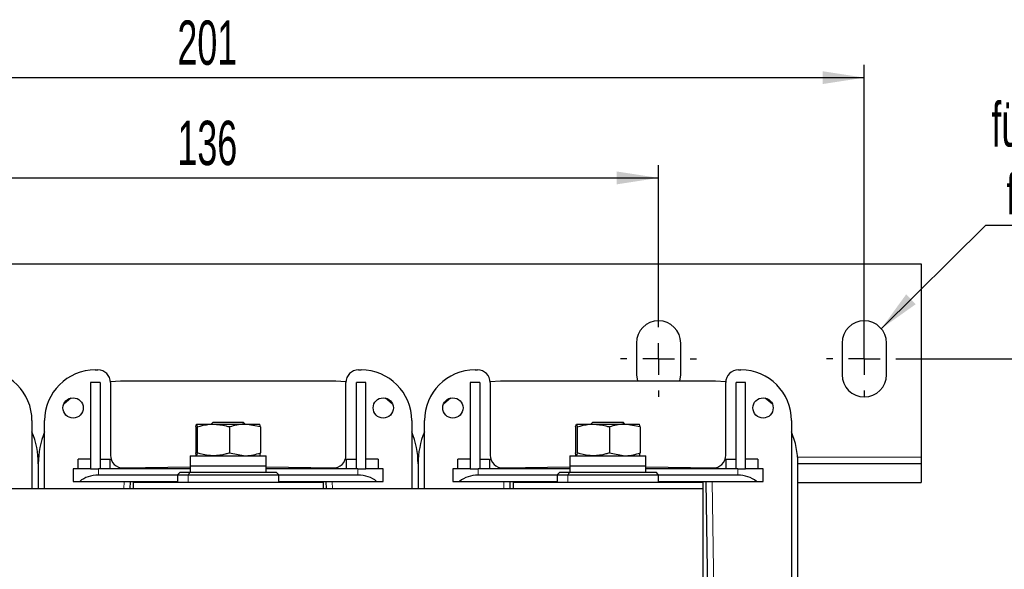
# Model space of a CAD drawing. Header units: millimetres. Extents: x 5 to 418, y 2 to 292.
# Tile 4 of 18: x 79 to 157, y 114 to 158. Entities that reach past the tile are written whole.
import ezdxf

# ---------------------------------------------------------------- set-up
doc = ezdxf.new("R2010")
doc.units = ezdxf.units.MM
doc.layers.add('SLD-0', color=7, linetype='Continuous')
doc.styles.add('SLDTEXTSTYLE0', font='TXT', dxfattribs={"width": 0.605})
doc.dimstyles.new('SLDDIMSTYLE0', dxfattribs={"dimtxt": 3.5, "dimasz": 3.302, "dimexe": 0, "dimexo": 0.0625, "dimgap": 0.875, "dimtad": 1, "dimlfac": 2, "dimrnd": 1e-09, "dimzin": 12, "dimdsep": 46, "dimtxsty": 'SLDTEXTSTYLE0', "dimsah": 1, "dimcen": 0.09, "dimadec": 0, "dimazin": 3, "dimtfac": 1, "dimtofl": 0, "dimtmove": 0, "dimatfit": 3, "dimfxl": 1, "dimfrac": 2, "dimtolj": 1, "dimtzin": 12, "dimarcsym": 0})
doc.dimstyles.new('SLDDIMSTYLE1', dxfattribs={"dimtxt": 3.5, "dimasz": 3.302, "dimexe": 0, "dimexo": 0.0625, "dimgap": 0.875, "dimtad": 1, "dimdec": 0, "dimlfac": 2, "dimrnd": 1e-09, "dimzin": 12, "dimdsep": 46, "dimtxsty": 'SLDTEXTSTYLE0', "dimsah": 1, "dimcen": 0.09, "dimadec": 0, "dimazin": 3, "dimtfac": 1, "dimtofl": 0, "dimtmove": 0, "dimatfit": 3, "dimfxl": 1, "dimfrac": 2, "dimtolj": 1, "dimtzin": 12, "dimarcsym": 0})
doc.dimstyles.new('SLDDIMSTYLE2', dxfattribs={"dimtxt": 0.18, "dimasz": 3.302, "dimexe": 0, "dimexo": 0.0625, "dimgap": 0, "dimtad": 0, "dimtih": 1, "dimtoh": 1, "dimdec": 0, "dimrnd": 1e-09, "dimzin": 0, "dimdsep": 46, "dimtxsty": 'Standard', "dimsah": 1, "dimcen": 0.09, "dimadec": 0, "dimazin": 0, "dimtfac": 3.302, "dimtdec": 0, "dimtofl": 0, "dimtmove": 0, "dimatfit": 3, "dimfxl": 1, "dimfrac": 2, "dimtolj": 1, "dimtzin": 0, "dimarcsym": 0})

# ---------------------------------------------------------------- blocks, each defined once
blk = doc.blocks.new('_D_4')
at = {"layer": 'SLD-0'}
for p, q in [((45.067, 133.899), (45.067, 154.099)), ((145.567, 132.149), (145.567, 154.099)), ((45.067, 153.099), (145.567, 153.099))]:
    blk.add_line(p, q, dxfattribs=at)
for points in [[(45.067, 153.099), (48.369, 152.591), (48.369, 153.607)], [(145.567, 153.099), (142.265, 153.607), (142.265, 152.591)]]:
    blk.add_solid(points, dxfattribs=at)
at = {"layer": 'SLD-0', "insert": (91.307, 157.61), "char_height": 3.5, "attachment_point": 1, "style": 'SLDTEXTSTYLE0'}
blk.add_mtext('201', dxfattribs=at)
blk = doc.blocks.new('_D_5')
at = {"layer": 'SLD-0'}
for p, q in [((61.317, 133.899), (61.317, 146.183)), ((129.317, 133.899), (129.317, 146.183)), ((61.317, 145.183), (129.317, 145.183))]:
    blk.add_line(p, q, dxfattribs=at)
for points in [[(61.317, 145.183), (64.619, 144.675), (64.619, 145.691)], [(129.317, 145.183), (126.015, 145.691), (126.015, 144.675)]]:
    blk.add_solid(points, dxfattribs=at)
at = {"layer": 'SLD-0', "insert": (91.307, 149.695), "char_height": 3.5, "attachment_point": 1, "style": 'SLDTEXTSTYLE0'}
blk.add_mtext('136', dxfattribs=at)
blk = doc.blocks.new('_D_6')
at = {"layer": 'SLD-0'}
for p, q in [((148.567, 130.899), (159.583, 130.899)), ((158.583, 130.899), (158.583, 85.749)), ((148.567, 85.749), (159.583, 85.749))]:
    blk.add_line(p, q, dxfattribs=at)
for points in [[(158.583, 130.899), (158.075, 127.597), (159.091, 127.597)], [(158.583, 85.749), (159.091, 89.051), (158.075, 89.051)]]:
    blk.add_solid(points, dxfattribs=at)
at = {"layer": 'SLD-0', "insert": (154.071, 105.651), "char_height": 3.5, "attachment_point": 1, "rotation": 90, "style": 'SLDTEXTSTYLE0'}
blk.add_mtext('90', dxfattribs=at)
blk = doc.blocks.new('SW_NOTE_0_16')
at = {"layer": 'SLD-0', "color": 0}
blk.add_line((14.321, 0), (0, 0), dxfattribs=at)
at = {"layer": 'SLD-0', "color": 0, "attachment_point": 1, "style": 'SLDTEXTSTYLE0'}
for s, insert, char_height in [('für M6', (0.467, 9.747), 3.5), ('for M6', (1.658, 4.082), 3.175)]:
    blk.add_mtext(s, dxfattribs=dict(at, insert=insert, char_height=char_height))
blk = doc.blocks.new('SW_CENTERMARKSYMBOL_2')
at = {"layer": 'SLD-0', "color": 0}
for p, q in [((0, 2.5), (0, 3)), ((0, 0), (0, 1.25)), ((-2.5, 0), (-3, 0)), ((0, 0), (-1.25, 0)), ((0, 0), (0, -1.25)), ((0, 0), (1.25, 0)), ((2.5, 0), (3, 0)), ((0, -2.5), (0, -3))]:
    blk.add_line(p, q, dxfattribs=at)
blk = doc.blocks.new('SW_CENTERMARKSYMBOL_7')
at = {"layer": 'SLD-0', "color": 0}
for p, q in [((0, 2.5), (0, 3)), ((0, 0), (0, 1.25)), ((-2.5, 0), (-3, 0)), ((0, 0), (-1.25, 0)), ((0, 0), (0, -1.25)), ((0, 0), (1.25, 0)), ((2.5, 0), (3, 0)), ((0, -2.5), (0, -3))]:
    blk.add_line(p, q, dxfattribs=at)

msp = doc.modelspace()

# ---------------------------------------------------------------- linework, layer by layer
at = {"color": 7, "linetype": 'Continuous', "lineweight": 25}
for p, q in [((40.5672, 138.3995), (150.0672, 138.3995)), ((150.0672, 138.3995), (150.0672, 123.1495)), ((127.5672, 132.1495), (127.5672, 129.6495)), ((131.0672, 129.6495), (131.0672, 132.1495)), ((143.8172, 132.1495), (143.8172, 129.6495)), ((147.3172, 129.6495), (147.3172, 132.1495)), ((84.8172, 130.0245), (85.0172, 130.0245)), ((105.6172, 130.0245), (105.8172, 130.0245)), ((114.8172, 130.0245), (115.0172, 130.0245)), ((135.6172, 130.0245), (135.8172, 130.0245)), ((86.8172, 129.1245), (86.016, 129.0749)), ((103.8172, 129.1245), (86.8172, 129.1245)), ((104.6185, 129.0749), (103.8172, 129.1245)), ((116.8172, 129.1245), (116.016, 129.0749)), ((133.8172, 129.1245), (116.8172, 129.1245)), ((127.5672, 129.6495), (127.6478, 129.1245)), ((130.9866, 129.1245), (131.0672, 129.6495)), ((134.6185, 129.0749), (133.8172, 129.1245)), ((85.1922, 129.0245), (84.4422, 129.0245)), ((84.4422, 129.0245), (84.4422, 122.2245)), ((85.1922, 129.0245), (85.1922, 122.2245)), ((86.0172, 129.0245), (86.0172, 123.2827)), ((104.6172, 123.2827), (104.6172, 129.0245)), ((105.4422, 122.2245), (105.4422, 129.0245)), ((106.1922, 129.0245), (105.4422, 129.0245)), ((106.1922, 122.2245), (106.1922, 129.0245)), ((114.4422, 129.0245), (114.4422, 122.2245)), ((115.1922, 129.0245), (114.4422, 129.0245)), ((115.1922, 129.0245), (115.1922, 122.2245)), ((116.0172, 129.0245), (116.0172, 123.2827)), ((134.6172, 123.2827), (134.6172, 129.0245)), ((135.4422, 122.2245), (135.4422, 129.0245)), ((136.1922, 129.0245), (135.4422, 129.0245)), ((136.1922, 122.2245), (136.1922, 129.0245)), ((82.8912, 127.8049), (82.3246, 127.3219)), ((108.3099, 127.3219), (107.7432, 127.8049)), ((112.8912, 127.8049), (112.3246, 127.3219)), ((138.3099, 127.3219), (137.7432, 127.8049)), ((79.8172, 126.0245), (79.8172, 120.6495)), ((80.8172, 120.6495), (80.8172, 126.0245)), ((109.8172, 126.0245), (109.8172, 120.6495)), ((110.8172, 120.6495), (110.8172, 126.0245)), ((139.8172, 126.0245), (139.8172, 90.6245)), ((92.7633, 125.5262), (92.8191, 125.7495)), ((92.7633, 125.5262), (92.7633, 123.4728)), ((92.8191, 125.7495), (94.1518, 125.7495)), ((92.8749, 125.5262), (92.8749, 123.4728)), ((94.124, 125.8995), (93.974, 125.7495)), ((94.124, 125.8995), (96.5105, 125.8995)), ((94.1518, 125.7495), (96.65, 125.7495)), ((95.4288, 125.5262), (95.4288, 123.4728)), ((96.6605, 125.7495), (96.5105, 125.8995)), ((97.8712, 125.5262), (96.65, 125.7495)), ((96.65, 125.7495), (97.8154, 125.7495)), ((97.8712, 125.5262), (97.8154, 125.7495)), ((97.8712, 125.5262), (97.8712, 123.4728)), ((122.7633, 125.5262), (122.8191, 125.7495)), ((122.7633, 125.5262), (122.7633, 123.4728)), ((122.8191, 125.7495), (124.1518, 125.7495)), ((122.8749, 125.5262), (122.8749, 123.4728)), ((124.124, 125.8995), (123.974, 125.7495)), ((124.124, 125.8995), (126.5105, 125.8995)), ((124.1518, 125.7495), (126.65, 125.7495)), ((125.4288, 125.5262), (125.4288, 123.4728)), ((126.6605, 125.7495), (126.5105, 125.8995)), ((127.8712, 125.5262), (126.65, 125.7495)), ((126.65, 125.7495), (127.8154, 125.7495)), ((127.8712, 125.5262), (127.8154, 125.7495)), ((127.8712, 125.5262), (127.8712, 123.4728)), ((83.4672, 122.2245), (83.4672, 122.9745)), ((84.4422, 122.9745), (83.4672, 122.9745)), ((85.1922, 122.9745), (85.9672, 122.9745)), ((85.9672, 122.9745), (85.9672, 122.2245)), ((92.3172, 123.2495), (92.3172, 122.4495)), ((92.3172, 123.2495), (98.3172, 123.2495)), ((92.8749, 123.4728), (92.8191, 123.2495)), ((95.4288, 123.4728), (96.65, 123.2495)), ((98.3172, 122.4495), (98.3172, 123.2495)), ((104.6672, 122.2245), (104.6672, 122.9745)), ((104.6672, 122.9745), (105.4422, 122.9745)), ((107.1672, 122.9745), (106.1922, 122.9745)), ((107.1672, 122.9745), (107.1672, 122.2245)), ((114.4422, 122.9745), (113.4672, 122.9745)), ((113.4672, 122.2245), (113.4672, 122.9745)), ((115.1922, 122.9745), (115.9672, 122.9745)), ((115.9672, 122.9745), (115.9672, 122.2245)), ((122.3172, 123.2495), (122.3172, 122.4495)), ((122.3172, 123.2495), (128.3172, 123.2495)), ((122.8749, 123.4728), (122.8191, 123.2495)), ((125.4288, 123.4728), (126.65, 123.2495)), ((128.3172, 122.4495), (128.3172, 123.2495)), ((134.6672, 122.2245), (134.6672, 122.9745)), ((134.6672, 122.9745), (135.4422, 122.9745)), ((137.1672, 122.9745), (136.1922, 122.9745)), ((137.1672, 122.9745), (137.1672, 122.2245)), ((150.0672, 123.1495), (150.0672, 122.6495)), ((80.3172, 122.6245), (80.3172, 120.6495)), ((83.0672, 122.2245), (83.0672, 121.2245)), ((84.4422, 122.2245), (83.0672, 122.2245)), ((84.4422, 122.2245), (84.4427, 122.2245)), ((84.4427, 122.2245), (85.0672, 122.2245)), ((92.3172, 122.2245), (85.0672, 122.2245)), ((87.0343, 122.2829), (92.3172, 122.3732)), ((92.3172, 122.4495), (92.3172, 121.9495)), ((92.3172, 122.4495), (98.3172, 122.4495)), ((98.3172, 121.9495), (98.3172, 122.4495)), ((98.3172, 122.3732), (103.6001, 122.2829)), ((105.5672, 122.2245), (98.3172, 122.2245)), ((105.5672, 122.2245), (106.1917, 122.2245)), ((106.1917, 122.2245), (106.1922, 122.2245)), ((107.5672, 122.2245), (106.1922, 122.2245)), ((107.5672, 121.2245), (107.5672, 122.2245)), ((110.3172, 122.6245), (110.3172, 120.6495)), ((113.0672, 122.2245), (113.0672, 121.2245)), ((114.4422, 122.2245), (113.0672, 122.2245)), ((114.4422, 122.2245), (114.4427, 122.2245)), ((114.4427, 122.2245), (115.0672, 122.2245)), ((122.3172, 122.2245), (115.0672, 122.2245)), ((117.0343, 122.2829), (122.3172, 122.3732)), ((122.3172, 122.4495), (122.3172, 121.9495)), ((122.3172, 122.4495), (128.3172, 122.4495)), ((128.3172, 121.9495), (128.3172, 122.4495)), ((128.3172, 122.3732), (133.6001, 122.2829)), ((135.5672, 122.2245), (128.3172, 122.2245)), ((135.5672, 122.2245), (136.1917, 122.2245)), ((136.1917, 122.2245), (136.1922, 122.2245)), ((137.5672, 122.2245), (136.1922, 122.2245)), ((137.5672, 121.2245), (137.5672, 122.2245)), ((140.3172, 122.6495), (150.0672, 122.6495)), ((140.3172, 94.0245), (140.3172, 122.6245)), ((150.0672, 122.6495), (150.0672, 121.1495)), ((91.3172, 121.7245), (85.0672, 121.7245)), ((91.5172, 121.9495), (91.3172, 121.7495)), ((91.3172, 121.7495), (91.3172, 121.1495)), ((91.3172, 121.7495), (92.1562, 121.7495)), ((91.5172, 121.9495), (92.3143, 121.9495)), ((92.1562, 121.7495), (99.3172, 121.7495)), ((92.3143, 121.9495), (99.1172, 121.9495)), ((99.3172, 121.7495), (99.1172, 121.9495)), ((99.3172, 121.1495), (99.3172, 121.7495)), ((105.5672, 121.7245), (99.3172, 121.7245)), ((121.3172, 121.7245), (115.0672, 121.7245)), ((121.5172, 121.9495), (121.3172, 121.7495)), ((121.3172, 121.7495), (121.3172, 121.1495)), ((121.3172, 121.7495), (122.1562, 121.7495)), ((121.5172, 121.9495), (122.3143, 121.9495)), ((122.1562, 121.7495), (129.3172, 121.7495)), ((122.3143, 121.9495), (129.1172, 121.9495)), ((129.3172, 121.7495), (129.1172, 121.9495)), ((129.3172, 121.1495), (129.3172, 121.7495)), ((135.5672, 121.7245), (129.3172, 121.7245)), ((132.8172, 120.6495), (57.8172, 120.6495)), ((83.0672, 121.2245), (83.5916, 121.2245)), ((83.5916, 121.2245), (91.3172, 121.2245)), ((87.5826, 120.6495), (87.5922, 121.2245)), ((87.8172, 121.1495), (87.8172, 120.6495)), ((102.8172, 121.1495), (87.8172, 121.1495)), ((99.3172, 121.2245), (107.0429, 121.2245)), ((102.8172, 121.1495), (102.8172, 120.6495)), ((103.0422, 121.2245), (103.0519, 120.6495)), ((107.0429, 121.2245), (107.5672, 121.2245)), ((113.0672, 121.2245), (113.5916, 121.2245)), ((113.5916, 121.2245), (121.3172, 121.2245)), ((117.5826, 120.6495), (117.5922, 121.2245)), ((117.8172, 121.1495), (117.8172, 120.6495)), ((132.8172, 121.1495), (117.8172, 121.1495)), ((129.3172, 121.2245), (137.0429, 121.2245)), ((132.8172, 121.1495), (132.8172, 120.6495)), ((132.8172, 120.6495), (132.8172, 95.9995)), ((133.0422, 121.2245), (133.2422, 109.3245)), ((137.0429, 121.2245), (137.5672, 121.2245)), ((140.3172, 121.1495), (150.0672, 121.1495))]:
    msp.add_line(p, q, dxfattribs=at)
at = {"color": 7, "linetype": 'Continuous', "lineweight": 18}
for p, q in [((140.296, 123.1495), (150.0672, 123.1495)), ((85.0672, 121.7245), (85.0672, 122.2245)), ((105.5672, 121.7245), (105.5672, 122.2245)), ((115.0672, 121.7245), (115.0672, 122.2245)), ((135.5672, 121.7245), (135.5672, 122.2245)), ((92.3143, 121.9495), (92.1562, 121.7495)), ((92.1562, 121.1495), (92.1562, 121.7495)), ((122.3143, 121.9495), (122.1562, 121.7495)), ((122.1562, 121.1495), (122.1562, 121.7495)), ((87.0922, 121.2245), (87.0825, 120.6495)), ((103.552, 120.6495), (103.5423, 121.2245)), ((117.0922, 121.2245), (117.0825, 120.6495)), ((133.7422, 109.3287), (133.5423, 121.2245))]:
    msp.add_line(p, q, dxfattribs=at)
at = {"color": 7, "linetype": 'Continuous', "lineweight": 25}
for centre in [(83.0672, 127.0245), (107.5672, 127.0245), (113.0672, 127.0245), (137.5672, 127.0245)]:
    msp.add_circle(centre, 0.8, dxfattribs=at)
for centre, radius, start, end in [((129.3172, 132.1495), 1.75, 0, 180), ((145.5672, 132.1495), 1.75, 0, 180), ((75.8172, 126.0245), 4, 0, 90), ((84.8172, 126.0245), 4, 90, 180), ((85.0172, 129.0245), 1, 0, 90), ((105.6172, 129.0245), 1, 90, 180), ((105.8172, 126.0245), 4, 0, 90), ((114.8172, 126.0245), 4, 90, 180), ((115.0172, 129.0245), 1, 0, 90), ((135.6172, 129.0245), 1, 90, 180), ((135.8172, 126.0245), 4, 0, 90), ((145.5672, 129.6495), 1.75, 180, 0), ((73.8172, 122.6245), 6.5, 0, 22.619865), ((86.8172, 122.6245), 6.5, 157.380135, 180), ((103.8172, 122.6245), 6.5, 0, 22.619865), ((116.8172, 122.6245), 6.5, 157.380135, 180), ((133.8172, 122.6245), 6.5, 0, 22.619865), ((87.0172, 123.2827), 1, 180, 270.97932), ((103.6172, 123.2827), 1, 269.02068, 0), ((117.0172, 123.2827), 1, 180, 270.97932), ((133.6172, 123.2827), 1, 269.02068, 0)]:
    msp.add_arc(centre, radius, start, end, dxfattribs=at)
for centre, start_param, end_param in [((85.0672, 120.186), 1.5707963, 2.400628), ((105.5672, 120.186), 0.7409647, 1.5707963), ((115.0672, 120.186), 1.5707963, 2.400628), ((135.5672, 120.186), 0.7409647, 1.5707963)]:
    msp.add_ellipse(centre, major_axis=(2, 0), ratio=0.7692308, start_param=start_param, end_param=end_param, dxfattribs=at)
for points, knots in [([(92.8191, 125.7495), (92.8204, 125.7492), (92.8393, 125.7461), (92.8577, 125.6321), (92.8749, 125.5262)], [0, 0, 0, 0, 0.0702006, 1, 1, 1, 1]), ([(92.8749, 125.5262), (93.1931, 125.6163), (93.6141, 125.7355), (94.0463, 125.7467), (94.1518, 125.7495)], [0, 0, 0, 0, 0.7556342, 1, 1, 1, 1]), ([(94.1518, 125.7495), (94.4861, 125.7224), (94.9185, 125.6874), (95.3344, 125.556), (95.4288, 125.5262)], [0, 0, 0, 0, 0.7730974, 1, 1, 1, 1]), ([(96.65, 125.7495), (96.621, 125.7492), (96.2087, 125.7461), (95.8046, 125.6321), (95.4288, 125.5262)], [0, 0, 0, 0, 0.0702006, 1, 1, 1, 1]), ([(122.8191, 125.7495), (122.8204, 125.7492), (122.8393, 125.7461), (122.8577, 125.6321), (122.8749, 125.5262)], [0, 0, 0, 0, 0.0702006, 1, 1, 1, 1]), ([(122.8749, 125.5262), (123.1931, 125.6163), (123.6141, 125.7355), (124.0463, 125.7467), (124.1518, 125.7495)], [0, 0, 0, 0, 0.7556342, 1, 1, 1, 1]), ([(124.1518, 125.7495), (124.4861, 125.7224), (124.9185, 125.6874), (125.3344, 125.556), (125.4288, 125.5262)], [0, 0, 0, 0, 0.7730974, 1, 1, 1, 1]), ([(126.65, 125.7495), (126.621, 125.7492), (126.2087, 125.7461), (125.8046, 125.6321), (125.4288, 125.5262)], [0, 0, 0, 0, 0.0702006, 1, 1, 1, 1]), ([(92.8191, 123.2495), (92.8178, 123.2497), (92.7989, 123.2529), (92.7805, 123.3668), (92.7633, 123.4728)], [0, 0, 0, 0, 0.0702006, 1, 1, 1, 1]), ([(94.1518, 123.2495), (94.0463, 123.2522), (93.6141, 123.2634), (93.1931, 123.3827), (92.8749, 123.4728)], [0, 0, 0, 0, 0.2443658, 1, 1, 1, 1]), ([(95.4288, 123.4728), (95.3344, 123.4429), (94.9185, 123.3115), (94.4861, 123.2765), (94.1518, 123.2495)], [0, 0, 0, 0, 0.2269026, 1, 1, 1, 1]), ([(96.65, 123.2495), (96.6789, 123.2497), (97.0913, 123.2529), (97.4954, 123.3668), (97.8712, 123.4728)], [0, 0, 0, 0, 0.0702006, 1, 1, 1, 1]), ([(97.8154, 123.2495), (97.8167, 123.2497), (97.8355, 123.2529), (97.854, 123.3668), (97.8712, 123.4728)], [0, 0, 0, 0, 0.0702006, 1, 1, 1, 1]), ([(122.8191, 123.2495), (122.8178, 123.2497), (122.7989, 123.2529), (122.7805, 123.3668), (122.7633, 123.4728)], [0, 0, 0, 0, 0.0702006, 1, 1, 1, 1]), ([(124.1518, 123.2495), (124.0463, 123.2522), (123.6141, 123.2634), (123.1931, 123.3827), (122.8749, 123.4728)], [0, 0, 0, 0, 0.2443658, 1, 1, 1, 1]), ([(125.4288, 123.4728), (125.3344, 123.4429), (124.9185, 123.3115), (124.4861, 123.2765), (124.1518, 123.2495)], [0, 0, 0, 0, 0.2269026, 1, 1, 1, 1]), ([(126.65, 123.2495), (126.6789, 123.2497), (127.0913, 123.2529), (127.4954, 123.3668), (127.8712, 123.4728)], [0, 0, 0, 0, 0.0702006, 1, 1, 1, 1]), ([(127.8154, 123.2495), (127.8167, 123.2497), (127.8355, 123.2529), (127.854, 123.3668), (127.8712, 123.4728)], [0, 0, 0, 0, 0.0702006, 1, 1, 1, 1])]:
    msp.add_open_spline(points, degree=3, knots=knots, dxfattribs=at)

# ---------------------------------------------------------------- block references
at = {"layer": 'SLD-0'}
for name, p in [('SW_NOTE_0_16', (155.1345, 141.4133)), ('SW_CENTERMARKSYMBOL_7', (129.3172, 130.8995)), ('SW_CENTERMARKSYMBOL_2', (145.5672, 130.8995))]:
    msp.add_blockref(name, p, dxfattribs=at)

# ---------------------------------------------------------------- dimensions: what is measured, and where the dimension line sits
for base, p1, p2, picture, middle in [((145.5672, 153.0986), (45.0672, 133.8995), (145.5672, 132.1495), '_D_4', (95.3172, 153.0986)), ((129.3172, 145.1832), (61.3172, 133.8995), (129.3172, 133.8995), '_D_5', (95.3172, 145.1832))]:
    dim = msp.add_linear_dim(base=base, p1=p1, p2=p2, dimstyle='SLDDIMSTYLE0', dxfattribs=at)
    dim.commit()
    dim.dimension.update_dxf_attribs({"geometry": picture, "text_midpoint": middle, "dimtype": 160})
dim = msp.add_linear_dim(base=(158.5829, 85.7495), p1=(148.5672, 130.8995), p2=(148.5672, 85.7495), angle=90, dimstyle='SLDDIMSTYLE1', dxfattribs=at)
dim.commit()
dim.dimension.update_dxf_attribs({"geometry": '_D_6', "text_midpoint": (158.5829, 108.3245), "dimtype": 160})

# ---------------------------------------------------------------- leaders
msp.add_leader([(146.9033, 133.2797), (155.1345, 141.4133)], dimstyle='SLDDIMSTYLE2', dxfattribs=at)

doc.saveas('drawing.dxf')
